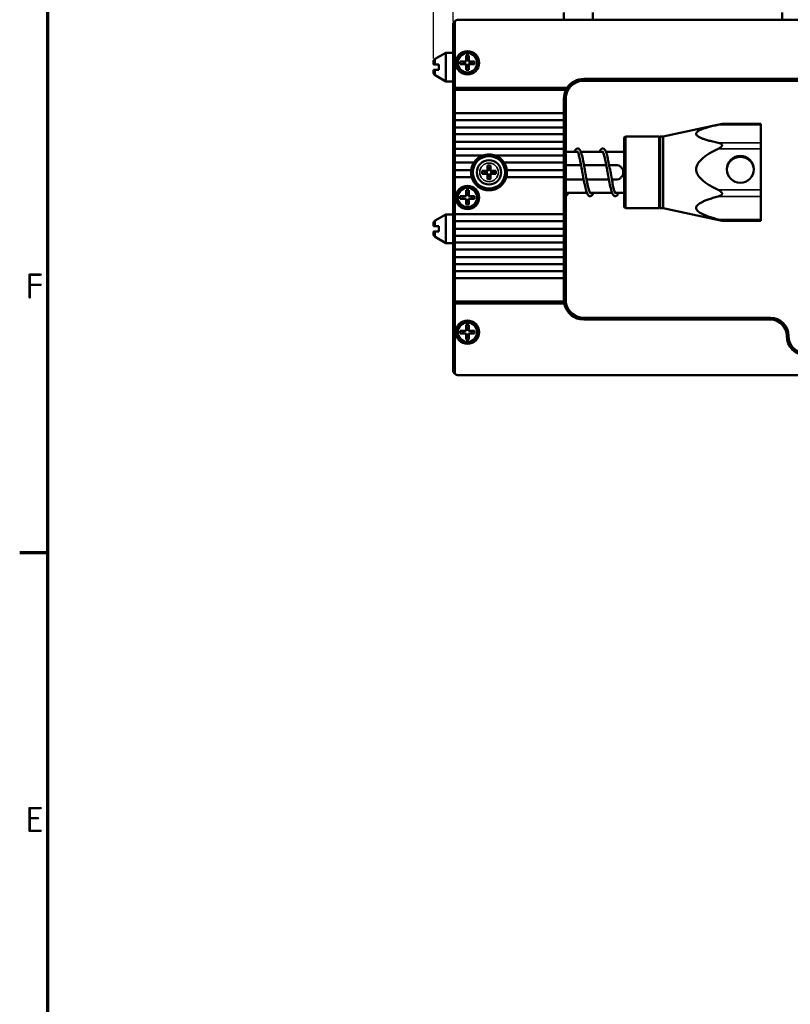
# Model space of a CAD drawing. Header units: millimetres. Extents: x 0 to 5372, y -189 to 1188.
# Tile 2 of 30: x 32 to 247, y 617 to 891. Entities that reach past the tile are written whole.
import ezdxf

# ---------------------------------------------------------------- set-up
doc = ezdxf.new("R2010")
doc.units = ezdxf.units.MM
doc.header["$LTSCALE"] = 2
doc.layers.get('0').update_dxf_attribs({"lineweight": 25})
for name, color, linetype, lineweight in [('Bemaßung (ISO)', 7, 'Continuous', 25), ('Rahmen (ISO)', 7, 'Continuous', 70), ('Sichtbar (ISO)', 7, 'Continuous', 50), ('Sichtbar schmal (ISO)', 7, 'Continuous', 35)]:
    doc.layers.add(name, color=color, linetype=linetype, lineweight=lineweight)
doc.styles.add('Notiztext (DIN)', font='isocpeur.ttf')
doc.dimstyles.new('Standard (DIN)', dxfattribs={"dimscale": 2, "dimtxt": 3.5, "dimasz": 2.5, "dimexe": 2, "dimexo": 0.5, "dimgap": 0.5, "dimtad": 1, "dimrnd": 1e-08, "dimtxsty": 'Notiztext (DIN)', "dimcen": 0.09, "dimdle": 10, "dimclrd": 256, "dimclre": 256, "dimclrt": 256, "dimadec": 0, "dimazin": 0, "dimtfac": 1, "dimtmove": 0, "dimatfit": 3, "dimfxl": 1, "dimtolj": 1, "dimtzin": 0, "dimlwd": -1, "dimlwe": -1, "dimarcsym": 0})

# ---------------------------------------------------------------- blocks, each defined once
blk = doc.blocks.new('Ränder Vorgaberahmen')
at = {"layer": 'Rahmen (ISO)'}
blk.add_line((20, 371.25), (16.1, 371.25), dxfattribs=at)
at = {"layer": 'Rahmen (ISO)', "flags": 128}
blk.add_lwpolyline([(20, 20), (20, 574), (821, 574), (821, 20), (20, 20)], dxfattribs=at)
at = {"layer": 'Rahmen (ISO)', "char_height": 3.5, "attachment_point": 7, "style": 'Notiztext (DIN)'}
for s, insert in [('F', (16.93, 406.63)), ('E', (16.93, 332.38))]:
    blk.add_mtext(s, dxfattribs=dict(at, insert=insert))
blk = doc.blocks.new('*D30')
at = {"layer": 'Bemaßung (ISO)', "transparency": 16777216}
for p, q in [((147.33, 880.14), (147.33, 1011.44)), ((1144.53, 890.44), (1144.53, 1011.44)), ((152.33, 1007.44), (1139.53, 1007.44))]:
    blk.add_line(p, q, dxfattribs=at)
for points in [[(152.33, 1008.27), (152.33, 1006.61), (147.33, 1007.44)], [(1139.53, 1008.27), (1139.53, 1006.61), (1144.53, 1007.44)]]:
    blk.add_solid(points, dxfattribs=at)
at = {"layer": 'Defpoints', "color": 0, "transparency": 16777216}
for p in [(1144.53, 1007.44), (1144.53, 889.44), (147.33, 879.14)]:
    blk.add_point(p, dxfattribs=at)
at = {"layer": 'Bemaßung (ISO)', "transparency": 16777216, "insert": (635.6, 1016.84), "char_height": 7, "attachment_point": 1, "style": 'Notiztext (DIN)'}
blk.add_mtext('\\A1;997,2', dxfattribs=at)
blk = doc.blocks.new('*D31')
at = {"layer": 'Bemaßung (ISO)', "transparency": 16777216}
for p, q in [((152.83, 890.44), (152.83, 983.44)), ((1144.53, 890.44), (1144.53, 983.44)), ((157.83, 979.44), (1139.53, 979.44))]:
    blk.add_line(p, q, dxfattribs=at)
for points in [[(157.83, 980.27), (157.83, 978.61), (152.83, 979.44)], [(1139.53, 980.27), (1139.53, 978.61), (1144.53, 979.44)]]:
    blk.add_solid(points, dxfattribs=at)
at = {"layer": 'Defpoints', "color": 0, "transparency": 16777216}
for p in [(1144.53, 979.44), (152.83, 889.44), (1144.53, 889.44)]:
    blk.add_point(p, dxfattribs=at)
at = {"layer": 'Bemaßung (ISO)', "transparency": 16777216, "insert": (639.05, 988.84), "char_height": 7, "attachment_point": 1, "style": 'Notiztext (DIN)'}
blk.add_mtext('\\A1;991,7', dxfattribs=at)

msp = doc.modelspace()

# ---------------------------------------------------------------- linework, layer by layer
at = {"layer": 'Sichtbar (ISO)'}
for p, q in [((154.326, 890.941), (1143.026, 890.941)), ((183.676, 890.941), (183.676, 892.941)), ((191.676, 890.941), (191.676, 892.941)), ((244.426, 890.941), (244.426, 892.941)), ((152.826, 872.148), (152.826, 889.441)), ((153.326, 890.559), (153.326, 871.941)), ((147.826, 880.009), (150.826, 881.741)), ((150.826, 873.741), (150.826, 881.741)), ((152.826, 881.741), (150.826, 881.741)), ((156.426, 879.341), (156.426, 880.941)), ((156.426, 880.941), (157.226, 880.941)), ((156.496, 880.141), (156.426, 880.941)), ((157.156, 880.141), (156.496, 880.141)), ((156.496, 880.141), (156.496, 879.271)), ((157.156, 880.141), (157.226, 880.941)), ((157.156, 879.271), (157.156, 880.141)), ((157.226, 880.941), (157.226, 879.341)), ((147.326, 879.143), (147.326, 878.491)), ((147.826, 878.491), (147.326, 878.491)), ((148.826, 878.491), (148.826, 876.991)), ((154.826, 878.541), (154.826, 879.341)), ((154.826, 879.341), (156.426, 879.341)), ((155.626, 879.271), (154.826, 879.341)), ((155.626, 878.611), (154.826, 878.541)), ((156.426, 878.541), (154.826, 878.541)), ((155.626, 879.271), (156.496, 879.271)), ((155.626, 878.611), (155.626, 879.271)), ((156.496, 878.611), (155.626, 878.611)), ((156.426, 879.341), (156.496, 879.271)), ((156.496, 878.611), (156.426, 878.541)), ((156.426, 876.941), (156.426, 878.541)), ((156.496, 877.741), (156.426, 876.941)), ((156.496, 878.611), (156.496, 877.741)), ((156.496, 877.741), (157.156, 877.741)), ((157.156, 879.271), (157.226, 879.341)), ((157.156, 879.271), (158.026, 879.271)), ((157.226, 878.541), (157.156, 878.611)), ((157.156, 877.741), (157.156, 878.611)), ((158.026, 878.611), (157.156, 878.611)), ((157.156, 877.741), (157.226, 876.941)), ((157.226, 879.341), (158.826, 879.341)), ((158.826, 878.541), (157.226, 878.541)), ((157.226, 878.541), (157.226, 876.941)), ((158.026, 879.271), (158.826, 879.341)), ((158.026, 879.271), (158.026, 878.611)), ((158.026, 878.611), (158.826, 878.541)), ((158.826, 879.341), (158.826, 878.541)), ((147.326, 876.991), (147.326, 876.339)), ((147.326, 876.991), (147.826, 876.991)), ((147.826, 875.473), (150.826, 873.741)), ((157.226, 876.941), (156.426, 876.941)), ((152.826, 873.741), (150.826, 873.741)), ((152.826, 871.648), (152.826, 872.148)), ((153.326, 871.941), (152.826, 872.148)), ((184.566, 871.941), (153.326, 871.941)), ((153.326, 871.941), (153.326, 871.441)), ((189.176, 874.441), (334.176, 874.441)), ((334.176, 873.941), (189.176, 873.941)), ((152.826, 864.504), (152.826, 871.648)), ((153.326, 871.441), (152.826, 871.648)), ((184.277, 871.441), (153.326, 871.441)), ((153.326, 871.441), (153.326, 864.883)), ((184.277, 871.441), (184.282, 871.434)), ((183.676, 864.883), (183.676, 868.941)), ((184.176, 868.941), (184.176, 864.504)), ((152.826, 864.504), (152.826, 863.331)), ((153.326, 864.883), (183.676, 864.883)), ((153.326, 862.952), (153.326, 864.883)), ((183.676, 864.883), (183.676, 862.952)), ((184.176, 863.331), (184.176, 864.504)), ((152.826, 860.585), (152.826, 863.331)), ((183.676, 862.952), (153.326, 862.952)), ((153.326, 862.952), (153.326, 860.963)), ((153.326, 860.963), (183.676, 860.963)), ((153.326, 859.033), (153.326, 860.963)), ((183.676, 860.963), (183.676, 862.952)), ((183.676, 860.963), (183.676, 859.033)), ((184.176, 863.331), (184.176, 860.585)), ((211.272, 858.441), (226.767, 861.735)), ((238.476, 861.902), (227.668, 861.902)), ((238.476, 861.902), (238.476, 861.7)), ((238.476, 856.663), (238.476, 861.7)), ((152.826, 860.585), (152.826, 859.411)), ((152.826, 856.528), (152.826, 859.411)), ((183.676, 859.033), (153.326, 859.033)), ((153.326, 859.033), (153.326, 856.906)), ((183.676, 856.906), (183.676, 859.033)), ((184.176, 859.411), (184.176, 860.585)), ((184.176, 859.411), (184.176, 856.528)), ((200.476, 858.141), (200.776, 858.441)), ((200.476, 858.141), (200.476, 838.741)), ((200.776, 838.441), (200.776, 858.441)), ((210.176, 858.441), (200.776, 858.441)), ((210.176, 858.441), (210.176, 838.441)), ((210.476, 858.141), (210.176, 858.441)), ((210.476, 838.441), (210.476, 858.441)), ((211.272, 858.441), (210.476, 858.441)), ((211.272, 858.441), (211.272, 838.441)), ((152.826, 856.528), (152.826, 855.354)), ((152.826, 852.708), (152.826, 855.354)), ((153.326, 856.906), (183.676, 856.906)), ((153.326, 854.976), (153.326, 856.906)), ((183.676, 856.906), (183.676, 854.976)), ((184.176, 855.354), (184.176, 856.528)), ((184.176, 855.354), (184.176, 852.708)), ((238.476, 856.663), (238.476, 855.005)), ((152.826, 852.708), (152.826, 851.535)), ((183.676, 854.976), (153.326, 854.976)), ((153.326, 854.976), (153.326, 853.087)), ((153.326, 853.087), (160.977, 853.087)), ((153.326, 851.157), (153.326, 853.087)), ((164.675, 853.087), (183.676, 853.087)), ((183.676, 853.087), (183.676, 854.976)), ((183.676, 853.087), (183.676, 851.157)), ((184.176, 854.191), (187.479, 854.191)), ((184.176, 851.535), (184.176, 852.708)), ((188.357, 854.191), (194.478, 854.191)), ((195.359, 854.191), (200.476, 854.191)), ((238.476, 855.005), (238.476, 843.544)), ((152.826, 848.627), (152.826, 851.535)), ((158.628, 851.157), (153.326, 851.157)), ((153.326, 851.157), (153.326, 849.005)), ((162.435, 848.832), (162.435, 850.341)), ((162.435, 850.341), (163.217, 850.341)), ((162.435, 850.341), (162.496, 849.641)), ((163.217, 850.341), (163.156, 849.641)), ((163.217, 850.341), (163.217, 848.832)), ((183.676, 851.157), (167.025, 851.157)), ((183.676, 849.005), (183.676, 851.157)), ((184.176, 851.535), (184.176, 848.627)), ((188.453, 850.476), (184.176, 850.476)), ((195.45, 850.476), (189.26, 850.476)), ((198.141, 850.476), (196.263, 850.476)), ((152.826, 848.627), (152.826, 847.453)), ((152.826, 836.429), (152.826, 847.453)), ((153.326, 849.005), (157.858, 849.005)), ((153.326, 847.075), (153.326, 849.005)), ((160.926, 848.05), (160.926, 848.832)), ((160.926, 848.832), (162.435, 848.832)), ((160.926, 848.832), (161.626, 848.771)), ((160.926, 848.05), (161.626, 848.111)), ((162.435, 848.05), (160.926, 848.05)), ((162.496, 848.771), (161.626, 848.771)), ((161.626, 848.771), (161.626, 848.111)), ((161.626, 848.111), (162.496, 848.111)), ((162.435, 848.832), (162.496, 848.771)), ((162.496, 848.111), (162.435, 848.05)), ((162.435, 846.541), (162.435, 848.05)), ((162.435, 846.541), (162.496, 847.241)), ((162.496, 849.641), (163.156, 849.641)), ((162.496, 848.771), (162.496, 849.641)), ((162.496, 847.241), (162.496, 848.111)), ((163.156, 847.241), (162.496, 847.241)), ((163.156, 849.641), (163.156, 848.771)), ((163.156, 848.771), (163.217, 848.832)), ((164.026, 848.771), (163.156, 848.771)), ((163.156, 848.111), (163.156, 847.241)), ((163.156, 848.111), (164.026, 848.111)), ((163.217, 848.05), (163.156, 848.111)), ((163.217, 846.541), (163.156, 847.241)), ((163.217, 848.832), (164.726, 848.832)), ((164.726, 848.05), (163.217, 848.05)), ((163.217, 848.05), (163.217, 846.541)), ((164.726, 848.832), (164.026, 848.771)), ((164.026, 848.111), (164.026, 848.771)), ((164.726, 848.05), (164.026, 848.111)), ((164.726, 848.832), (164.726, 848.05)), ((167.794, 849.005), (183.676, 849.005)), ((183.676, 849.005), (183.676, 847.075)), ((184.176, 847.453), (184.176, 848.627)), ((184.176, 847.453), (184.176, 836.429)), ((158.016, 847.075), (153.326, 847.075)), ((153.326, 847.075), (153.326, 836.807)), ((163.217, 846.541), (162.435, 846.541)), ((183.676, 847.075), (167.636, 847.075)), ((183.676, 836.807), (183.676, 847.075)), ((184.176, 846.406), (189.193, 846.406)), ((189.999, 846.406), (196.189, 846.406)), ((197.003, 846.406), (198.141, 846.406)), ((154.826, 841.041), (154.826, 841.841)), ((154.826, 841.841), (156.426, 841.841)), ((155.626, 841.771), (154.826, 841.841)), ((155.626, 841.771), (156.496, 841.771)), ((155.626, 841.111), (155.626, 841.771)), ((156.426, 841.841), (156.426, 843.441)), ((156.426, 843.441), (157.226, 843.441)), ((156.496, 842.641), (156.426, 843.441)), ((156.426, 841.841), (156.496, 841.771)), ((157.156, 842.641), (156.496, 842.641)), ((156.496, 842.641), (156.496, 841.771)), ((157.156, 842.641), (157.226, 843.441)), ((157.156, 841.771), (157.156, 842.641)), ((157.156, 841.771), (157.226, 841.841)), ((157.156, 841.771), (158.026, 841.771)), ((157.226, 843.441), (157.226, 841.841)), ((157.226, 841.841), (158.826, 841.841)), ((158.026, 841.771), (158.826, 841.841)), ((158.026, 841.771), (158.026, 841.111)), ((158.826, 841.841), (158.826, 841.041)), ((184.176, 842.691), (190.098, 842.691)), ((190.97, 842.691), (197.092, 842.691)), ((197.976, 842.691), (200.476, 842.691)), ((238.476, 843.544), (238.476, 841.746)), ((238.476, 835.322), (238.476, 841.746)), ((155.626, 841.111), (154.826, 841.041)), ((156.426, 841.041), (154.826, 841.041)), ((156.496, 841.111), (155.626, 841.111)), ((156.496, 841.111), (156.426, 841.041)), ((156.426, 839.441), (156.426, 841.041)), ((156.496, 840.241), (156.426, 839.441)), ((157.226, 839.441), (156.426, 839.441)), ((156.496, 841.111), (156.496, 840.241)), ((156.496, 840.241), (157.156, 840.241)), ((157.226, 841.041), (157.156, 841.111)), ((157.156, 840.241), (157.156, 841.111)), ((158.026, 841.111), (157.156, 841.111)), ((157.156, 840.241), (157.226, 839.441)), ((158.826, 841.041), (157.226, 841.041)), ((157.226, 841.041), (157.226, 839.441)), ((158.026, 841.111), (158.826, 841.041)), ((147.826, 835.009), (150.826, 836.741)), ((150.826, 828.741), (150.826, 836.741)), ((152.826, 836.741), (150.826, 836.741)), ((152.826, 836.429), (152.826, 835.255)), ((153.326, 836.807), (183.676, 836.807)), ((153.326, 834.877), (153.326, 836.807)), ((183.676, 836.807), (183.676, 834.877)), ((184.176, 835.255), (184.176, 836.429)), ((200.476, 838.741), (200.776, 838.441)), ((210.176, 838.441), (200.776, 838.441)), ((210.476, 838.741), (210.176, 838.441)), ((211.272, 838.441), (210.476, 838.441)), ((211.272, 838.441), (226.767, 835.147)), ((147.326, 834.143), (147.326, 833.491)), ((147.826, 833.491), (147.326, 833.491)), ((148.826, 833.491), (148.826, 831.991)), ((152.826, 832.347), (152.826, 835.255)), ((183.676, 834.877), (153.326, 834.877)), ((153.326, 834.877), (153.326, 832.726)), ((183.676, 832.726), (183.676, 834.877)), ((184.176, 835.255), (184.176, 832.347)), ((238.476, 834.98), (227.668, 834.98)), ((238.476, 835.322), (238.476, 834.98)), ((147.326, 831.991), (147.326, 831.339)), ((147.326, 831.991), (147.826, 831.991)), ((152.826, 832.347), (152.826, 831.174)), ((152.826, 828.528), (152.826, 831.174)), ((153.326, 832.726), (183.676, 832.726)), ((153.326, 830.796), (153.326, 832.726)), ((183.676, 830.796), (153.326, 830.796)), ((153.326, 830.796), (153.326, 828.906)), ((183.676, 832.726), (183.676, 830.796)), ((183.676, 828.906), (183.676, 830.796)), ((184.176, 831.174), (184.176, 832.347)), ((184.176, 831.174), (184.176, 828.528)), ((147.826, 830.473), (150.826, 828.741)), ((152.826, 828.741), (150.826, 828.741)), ((152.826, 828.528), (152.826, 827.354)), ((153.326, 828.906), (183.676, 828.906)), ((153.326, 826.976), (153.326, 828.906)), ((183.676, 828.906), (183.676, 826.976)), ((184.176, 827.354), (184.176, 828.528)), ((152.826, 824.471), (152.826, 827.354)), ((183.676, 826.976), (153.326, 826.976)), ((153.326, 826.976), (153.326, 824.85)), ((183.676, 824.85), (183.676, 826.976)), ((184.176, 827.354), (184.176, 824.471)), ((152.826, 824.471), (152.826, 823.298)), ((152.826, 820.552), (152.826, 823.298)), ((153.326, 824.85), (183.676, 824.85)), ((153.326, 822.919), (153.326, 824.85)), ((183.676, 822.919), (153.326, 822.919)), ((153.326, 822.919), (153.326, 820.93)), ((183.676, 824.85), (183.676, 822.919)), ((183.676, 820.93), (183.676, 822.919)), ((184.176, 823.298), (184.176, 824.471)), ((184.176, 823.298), (184.176, 820.552)), ((152.826, 820.552), (152.826, 819.378)), ((153.326, 820.93), (183.676, 820.93)), ((153.326, 819), (153.326, 820.93)), ((183.676, 820.93), (183.676, 819)), ((184.176, 819.378), (184.176, 820.552)), ((152.826, 812.234), (152.826, 819.378)), ((183.676, 819), (153.326, 819)), ((153.326, 819), (153.326, 812.441)), ((183.676, 812.941), (183.676, 819)), ((184.176, 819.378), (184.176, 812.941)), ((152.826, 812.234), (153.326, 812.441)), ((152.826, 811.734), (152.826, 812.234)), ((152.826, 811.734), (153.326, 811.941)), ((152.826, 793.441), (152.826, 811.734)), ((153.326, 812.441), (183.692, 812.441)), ((153.326, 812.441), (153.326, 811.941)), ((183.768, 811.941), (153.326, 811.941)), ((153.326, 811.941), (153.326, 792.323)), ((183.692, 812.441), (183.7, 812.433)), ((189.176, 807.941), (241.176, 807.941)), ((241.176, 807.441), (189.176, 807.441)), ((154.826, 803.541), (154.826, 804.341)), ((154.826, 804.341), (156.426, 804.341)), ((155.626, 804.271), (154.826, 804.341)), ((155.626, 803.611), (154.826, 803.541)), ((156.426, 803.541), (154.826, 803.541)), ((155.626, 804.271), (156.496, 804.271)), ((155.626, 803.611), (155.626, 804.271)), ((156.496, 803.611), (155.626, 803.611)), ((156.426, 804.341), (156.426, 805.941)), ((156.426, 805.941), (157.226, 805.941)), ((156.496, 805.141), (156.426, 805.941)), ((156.426, 804.341), (156.496, 804.271)), ((156.496, 803.611), (156.426, 803.541)), ((156.426, 801.941), (156.426, 803.541)), ((157.156, 805.141), (156.496, 805.141)), ((156.496, 805.141), (156.496, 804.271)), ((156.496, 803.611), (156.496, 802.741)), ((157.156, 805.141), (157.226, 805.941)), ((157.156, 804.271), (157.156, 805.141)), ((157.156, 804.271), (157.226, 804.341)), ((157.156, 804.271), (158.026, 804.271)), ((157.226, 803.541), (157.156, 803.611)), ((157.156, 802.741), (157.156, 803.611)), ((158.026, 803.611), (157.156, 803.611)), ((157.226, 805.941), (157.226, 804.341)), ((157.226, 804.341), (158.826, 804.341)), ((158.826, 803.541), (157.226, 803.541)), ((157.226, 803.541), (157.226, 801.941)), ((158.026, 804.271), (158.826, 804.341)), ((158.026, 804.271), (158.026, 803.611)), ((158.026, 803.611), (158.826, 803.541)), ((158.826, 804.341), (158.826, 803.541)), ((156.496, 802.741), (156.426, 801.941)), ((157.226, 801.941), (156.426, 801.941)), ((156.496, 802.741), (157.156, 802.741)), ((157.156, 802.741), (157.226, 801.941)), ((1143.026, 791.941), (154.326, 791.941))]:
    msp.add_line(p, q, dxfattribs=at)
for centre, radius in [((156.826, 878.941), 3.25), ((156.826, 878.941), 2.7), ((162.826, 848.441), 4.5), ((162.826, 848.441), 3.4), ((156.826, 841.441), 3.25), ((156.826, 841.441), 2.7), ((156.826, 803.941), 3.25), ((156.826, 803.941), 2.7)]:
    msp.add_circle(centre, radius, dxfattribs=at)
for centre, radius, start, end in [((154.326, 889.441), 1.5, 90, 131.81031), ((154.326, 889.441), 1.5, 131.81031, 180), ((148.326, 879.143), 1, 120, 180), ((148.326, 876.339), 1, 180, 240), ((189.176, 868.941), 5.5, 90, 146.94427), ((189.176, 868.941), 5, 90, 141.69595), ((189.176, 868.941), 5.5, 152.96431, 180), ((189.176, 868.941), 5, 147.79552, 180), ((162.826, 848.441), 5, 68.29699, 111.70301), ((162.826, 848.441), 5, 147.10598, 173.52329), ((162.826, 848.441), 5, 6.47671, 32.89402), ((162.826, 848.441), 5, 195.85638, 344.14362), ((148.326, 834.143), 1, 120, 180), ((148.326, 831.339), 1, 180, 240), ((189.176, 812.941), 5.5, 180, 185.3049), ((189.176, 812.941), 5.5, 190.47568, 270), ((189.176, 812.941), 5, 180, 188.13877), ((189.176, 812.941), 5, 193.38896, 270), ((241.176, 802.941), 5, 0, 90), ((241.176, 802.941), 4.5, 0, 90), ((251.176, 802.941), 5.5, 180, 270), ((251.176, 802.941), 5, 180, 270), ((154.326, 793.441), 1.5, 180, 228.18969), ((154.326, 793.441), 1.5, 228.18969, 270)]:
    msp.add_arc(centre, radius, start, end, dxfattribs=at)
msp.add_ellipse((188.162, 869.671), major_axis=(2.532, 3.515), ratio=0.8658307, start_param=1.5196559, end_param=1.6425648, dxfattribs=at)
msp.add_ellipse((232.776, 849.275), major_axis=(-3.75, 0), ratio=0.9975641, dxfattribs=at)
for points, weights in [([(147.826, 878.491), (148.264, 878.491), (148.826, 878.491)], [1.09960415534, 1.10582889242, 1.09655479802]), ([(147.826, 876.991), (148.264, 876.991), (148.826, 876.991)], [1.09960415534, 1.10582889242, 1.09655479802]), ([(226.604, 856.663), (214.895, 859.182), (226.604, 861.7)], [1.10853207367, 1.22996827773, 1.10853207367]), ([(226.604, 843.544), (214.895, 849.275), (226.604, 855.005)], [1.10853207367, 1.22996827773, 1.10853207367]), ([(226.604, 835.322), (214.895, 838.534), (226.604, 841.746)], [1.10853207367, 1.22996827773, 1.10853207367]), ([(147.826, 833.491), (148.264, 833.491), (148.826, 833.491)], [1.09960415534, 1.10582889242, 1.09655479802]), ([(147.826, 831.991), (148.264, 831.991), (148.826, 831.991)], [1.09960415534, 1.10582889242, 1.09655479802])]:
    msp.add_rational_spline(points, weights, degree=2, dxfattribs=at)
for points, knots in [([(184.595, 871.889), (184.539, 871.816), (184.485, 871.741), (184.381, 871.59), (184.33, 871.512), (184.282, 871.434)], [0.000001, 0.000001, 0.000001, 0.000001, 0.03539017, 0.03539017, 0.071635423, 0.071635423, 0.071635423, 0.071635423]), ([(185.252, 872.04), (185.145, 872.014), (185.039, 871.989), (184.819, 871.939), (184.706, 871.913), (184.595, 871.889)], [-0.081009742, -0.081009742, -0.081009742, -0.081009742, -0.042031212, -0.042031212, 0, 0, 0, 0]), ([(226.604, 861.7), (226.848, 861.753), (227.076, 861.8), (227.378, 861.859), (227.482, 861.879), (227.598, 861.896), (227.63, 861.9), (227.658, 861.902), (227.663, 861.902), (227.668, 861.902)], [0.89189336, 0.89189336, 0.89189336, 0.89189336, 0.96841655, 0.96841655, 1.00704231, 1.00704231, 1.0263552, 1.0263552, 1.03136714, 1.03136714, 1.03136714, 1.03136714]), ([(226.604, 855.005), (226.848, 855.121), (227.076, 855.252), (227.378, 855.481), (227.482, 855.572), (227.598, 855.721), (227.63, 855.772), (227.675, 855.877), (227.687, 855.931), (227.687, 856.038), (227.675, 856.088), (227.63, 856.18), (227.598, 856.223), (227.482, 856.339), (227.378, 856.402), (227.076, 856.546), (226.848, 856.614), (226.604, 856.663)], [0.89189336, 0.89189336, 0.89189336, 0.89189336, 0.96841655, 0.96841655, 1.00704231, 1.00704231, 1.0263552, 1.0263552, 1.04566808, 1.04566808, 1.06498096, 1.06498096, 1.08429385, 1.08429385, 1.12291961, 1.12291961, 1.1994428, 1.1994428, 1.1994428, 1.1994428]), ([(158.628, 851.157), (158.657, 851.202), (158.694, 851.258), (158.815, 851.429), (158.921, 851.569), (159.166, 851.852), (159.306, 851.997), (159.631, 852.295), (159.847, 852.466), (160.293, 852.76), (160.521, 852.884), (160.807, 853.016), (160.895, 853.053), (160.977, 853.087)], [-0.38525116, -0.38525116, -0.38525116, -0.38525116, -0.35604809, -0.35604809, -0.30062336, -0.30062336, -0.24519863, -0.24519863, -0.16818443, -0.16818443, -0.09117024, -0.09117024, -0.06095788, -0.06095788, -0.06095788, -0.06095788]), ([(164.675, 853.087), (164.758, 853.053), (164.845, 853.016), (165.131, 852.884), (165.36, 852.76), (165.805, 852.466), (166.022, 852.295), (166.347, 851.997), (166.486, 851.852), (166.732, 851.569), (166.837, 851.429), (166.958, 851.258), (166.995, 851.202), (167.025, 851.157)], [-0.81074725, -0.81074725, -0.81074725, -0.81074725, -0.78053488, -0.78053488, -0.70352069, -0.70352069, -0.6265065, -0.6265065, -0.57108177, -0.57108177, -0.51565704, -0.51565704, -0.48645396, -0.48645396, -0.48645396, -0.48645396]), ([(186.598, 854.191), (186.686, 854.411), (186.779, 854.594), (186.992, 854.881), (187.121, 855.007), (187.415, 855.096), (187.541, 855.096), (187.772, 855.028), (187.872, 854.958), (188.07, 854.762), (188.156, 854.622), (188.406, 854.118), (188.556, 853.652), (188.846, 852.531), (188.988, 851.875), (189.254, 850.524), (189.382, 849.821), (189.632, 848.425), (189.757, 847.714), (190.003, 846.372), (190.127, 845.723), (190.37, 844.577), (190.492, 844.063), (190.726, 843.248), (190.844, 842.929), (191.004, 842.624), (191.064, 842.561), (191.064, 842.561)], [10.7991397, 10.7991397, 10.7991397, 10.7991397, 10.939904, 10.939904, 11.0673026, 11.0673026, 11.142367, 11.142367, 11.2275764, 11.2275764, 11.3529667, 11.3529667, 11.6054605, 11.6054605, 11.8433859, 11.8433859, 12.059393, 12.059393, 12.2708874, 12.2708874, 12.4801904, 12.4801904, 12.6868044, 12.6868044, 12.8874746, 12.8874746, 13.0156321, 13.0156321, 13.0156321, 13.0156321]), ([(191.86, 842.691), (191.776, 842.479), (191.687, 842.302), (191.484, 842.019), (191.365, 841.896), (191.073, 841.792), (190.937, 841.786), (190.694, 841.854), (190.592, 841.923), (190.395, 842.112), (190.31, 842.244), (190.064, 842.722), (189.917, 843.165), (189.628, 844.257), (189.485, 844.911), (189.217, 846.258), (189.089, 846.958), (188.839, 848.352), (188.714, 849.063), (188.468, 850.408), (188.344, 851.061), (188.102, 852.217), (187.98, 852.739), (187.746, 853.572), (187.628, 853.902), (187.483, 854.19), (187.441, 854.254), (187.398, 854.306), (187.388, 854.315), (187.388, 854.315)], [7.6808672, 7.6808672, 7.6808672, 7.6808672, 7.8166174, 7.8166174, 7.9431603, 7.9431603, 8.0230744, 8.0230744, 8.1067383, 8.1067383, 8.2259645, 8.2259645, 8.4733617, 8.4733617, 8.7139714, 8.7139714, 8.930016, 8.930016, 9.1413102, 9.1413102, 9.3502631, 9.3502631, 9.556667, 9.556667, 9.7575401, 9.7575401, 9.8472331, 9.8472331, 9.89861, 9.89861, 9.89861, 9.89861]), ([(193.593, 854.191), (193.681, 854.411), (193.774, 854.594), (193.988, 854.879), (194.116, 855.004), (194.413, 855.091), (194.539, 855.091), (194.77, 855.024), (194.87, 854.955), (195.064, 854.768), (195.148, 854.636), (195.395, 854.156), (195.542, 853.709), (195.831, 852.613), (195.974, 851.96), (196.24, 850.614), (196.368, 849.915), (196.618, 848.522), (196.744, 847.81), (196.99, 846.464), (197.114, 845.811), (197.356, 844.655), (197.478, 844.134), (197.712, 843.302), (197.83, 842.973), (197.976, 842.685), (198.018, 842.621), (198.06, 842.57), (198.07, 842.562), (198.07, 842.562)], [14.7933731, 14.7933731, 14.7933731, 14.7933731, 14.9349514, 14.9349514, 15.0619778, 15.0619778, 15.1353839, 15.1353839, 15.2182935, 15.2182935, 15.3381524, 15.3381524, 15.5866731, 15.5866731, 15.8264451, 15.8264451, 16.042232, 16.042232, 16.2536507, 16.2536507, 16.4628578, 16.4628578, 16.6693267, 16.6693267, 16.8702671, 16.8702671, 16.9602486, 16.9602486, 17.0104308, 17.0104308, 17.0104308, 17.0104308]), ([(198.857, 842.691), (198.781, 842.504), (198.701, 842.343), (198.517, 842.065), (198.407, 841.938), (198.119, 841.802), (197.966, 841.782), (197.709, 841.842), (197.606, 841.907), (197.41, 842.084), (197.327, 842.208), (197.084, 842.658), (196.941, 843.078), (196.653, 844.134), (196.508, 844.782), (196.239, 846.122), (196.111, 846.819), (195.86, 848.212), (195.735, 848.927), (195.488, 850.281), (195.364, 850.94), (195.121, 852.115), (194.999, 852.647), (194.763, 853.507), (194.645, 853.852), (194.495, 854.168), (194.45, 854.24), (194.398, 854.31), (194.382, 854.323), (194.382, 854.323)], [3.6872528, 3.6872528, 3.6872528, 3.6872528, 3.8076313, 3.8076313, 3.9336699, 3.9336699, 4.021886, 4.021886, 4.1047894, 4.1047894, 4.2198757, 4.2198757, 4.4622225, 4.4622225, 4.7048314, 4.7048314, 4.9213308, 4.9213308, 5.1333082, 5.1333082, 5.3425792, 5.3425792, 5.5493668, 5.5493668, 5.7513264, 5.7513264, 5.8424466, 5.8424466, 5.9041725, 5.9041725, 5.9041725, 5.9041725]), ([(232.776, 852.753), (232.299, 852.753), (231.794, 852.659), (230.872, 852.287), (230.454, 852.008), (229.795, 851.365), (229.507, 850.955), (229.136, 850.078), (229.041, 849.616), (229.028, 849.172)], [0, 0, 0, 0, 0.14326213, 0.14326213, 0.28652426, 0.28652426, 0.42961327, 0.42961327, 0.56242688, 0.56242688, 0.56242688, 0.56242688]), ([(236.525, 849.172), (236.512, 849.616), (236.416, 850.078), (236.045, 850.955), (235.757, 851.365), (235.098, 852.008), (234.68, 852.287), (233.758, 852.659), (233.254, 852.753), (232.776, 852.753)], [1.72838224, 1.72838224, 1.72838224, 1.72838224, 1.86119585, 1.86119585, 2.00428486, 2.00428486, 2.14754699, 2.14754699, 2.29080912, 2.29080912, 2.29080912, 2.29080912]), ([(198.141, 850.476), (198.399, 850.476), (198.673, 850.424), (199.173, 850.216), (199.401, 850.06), (199.759, 849.701), (199.916, 849.473), (200.124, 848.973), (200.176, 848.699), (200.176, 848.183), (200.124, 847.91), (199.916, 847.409), (199.759, 847.181), (199.401, 846.823), (199.173, 846.666), (198.673, 846.458), (198.399, 846.406), (198.141, 846.406)], [-0.61909551, -0.61909551, -0.61909551, -0.61909551, -0.54168543, -0.54168543, -0.46427535, -0.46427535, -0.38691155, -0.38691155, -0.30954776, -0.30954776, -0.23218396, -0.23218396, -0.15482017, -0.15482017, -0.07741008, -0.07741008, 0, 0, 0, 0]), ([(158.016, 847.075), (158.002, 847.127), (157.983, 847.195), (157.942, 847.366), (157.916, 847.488), (157.871, 847.756), (157.853, 847.902), (157.831, 848.176), (157.826, 848.321), (157.827, 848.589), (157.833, 848.711), (157.845, 848.884), (157.852, 848.952), (157.858, 849.005)], [-0.27932835, -0.27932835, -0.27932835, -0.27932835, -0.24700244, -0.24700244, -0.20548965, -0.20548965, -0.16397685, -0.16397685, -0.12303521, -0.12303521, -0.08209357, -0.08209357, -0.04972717, -0.04972717, -0.04972717, -0.04972717]), ([(167.794, 849.005), (167.8, 848.952), (167.807, 848.884), (167.82, 848.711), (167.826, 848.589), (167.827, 848.321), (167.821, 848.176), (167.799, 847.902), (167.781, 847.756), (167.736, 847.488), (167.71, 847.366), (167.669, 847.195), (167.651, 847.127), (167.636, 847.075)], [-0.60874507, -0.60874507, -0.60874507, -0.60874507, -0.57637867, -0.57637867, -0.53543703, -0.53543703, -0.49449538, -0.49449538, -0.45298259, -0.45298259, -0.41146979, -0.41146979, -0.37914389, -0.37914389, -0.37914389, -0.37914389]), ([(184.853, 842.691), (184.828, 842.628), (184.802, 842.567), (184.699, 842.345), (184.62, 842.205), (184.434, 841.979), (184.319, 841.879), (184.176, 841.828)], [11.67295421, 11.67295421, 11.67295421, 11.67295421, 11.71338194, 11.71338194, 11.83094683, 11.83094683, 11.93478275, 11.93478275, 11.93478275, 11.93478275]), ([(226.604, 841.746), (226.848, 841.81), (227.076, 841.893), (227.378, 842.062), (227.482, 842.134), (227.598, 842.265), (227.63, 842.313), (227.675, 842.415), (227.687, 842.47), (227.687, 842.586), (227.675, 842.643), (227.63, 842.755), (227.598, 842.81), (227.482, 842.966), (227.378, 843.061), (227.076, 843.296), (226.848, 843.428), (226.604, 843.544)], [0.89189336, 0.89189336, 0.89189336, 0.89189336, 0.96841655, 0.96841655, 1.00704231, 1.00704231, 1.0263552, 1.0263552, 1.04566808, 1.04566808, 1.06498096, 1.06498096, 1.08429385, 1.08429385, 1.12291961, 1.12291961, 1.1994428, 1.1994428, 1.1994428, 1.1994428]), ([(226.768, 835.147), (226.95, 835.108), (227.122, 835.073), (227.378, 835.023), (227.482, 835.004), (227.598, 834.986), (227.63, 834.982), (227.675, 834.979), (227.687, 834.98), (227.687, 834.989), (227.675, 834.997), (227.63, 835.016), (227.598, 835.028), (227.482, 835.068), (227.378, 835.1), (227.076, 835.191), (226.848, 835.255), (226.604, 835.322)], [0.90927815, 0.90927815, 0.90927815, 0.90927815, 0.96841655, 0.96841655, 1.00704231, 1.00704231, 1.0263552, 1.0263552, 1.04566808, 1.04566808, 1.06498096, 1.06498096, 1.08429385, 1.08429385, 1.12291961, 1.12291961, 1.1994428, 1.1994428, 1.1994428, 1.1994428]), ([(183.791, 811.968), (183.771, 812.047), (183.752, 812.125), (183.72, 812.283), (183.705, 812.362), (183.692, 812.441)], [-0.067589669, -0.067589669, -0.067589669, -0.067589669, -0.033795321, -0.033795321, -0.000000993, -0.000000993, -0.000000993, -0.000000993]), ([(184.227, 812.233), (184.145, 812.266), (184.064, 812.298), (183.888, 812.365), (183.794, 812.399), (183.7, 812.433)], [0, 0, 0, 0, 0.034798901, 0.034798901, 0.075276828, 0.075276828, 0.075276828, 0.075276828]), ([(184.227, 812.233), (184.237, 812.158), (184.25, 812.083), (184.278, 811.933), (184.294, 811.858), (184.312, 811.783)], [0.000000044, 0.000000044, 0.000000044, 0.000000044, 0.033916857, 0.033916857, 0.067832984, 0.067832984, 0.067832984, 0.067832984])]:
    msp.add_open_spline(points, degree=3, knots=knots, dxfattribs=at)
for points, degree in [([(184.595, 871.889), (184.585, 871.907), (184.576, 871.924), (184.566, 871.941)], 3), ([(184.945, 871.606), (184.732, 871.547), (184.511, 871.489), (184.282, 871.434)], 3), ([(153.326, 864.883), (153.015, 864.693), (152.826, 864.504)], 2), ([(184.176, 864.504), (183.987, 864.693), (183.676, 864.883)], 2), ([(153.326, 862.952), (153.015, 863.141), (152.826, 863.331)], 2), ([(153.326, 860.963), (153.015, 860.774), (152.826, 860.585)], 2), ([(184.176, 863.331), (183.987, 863.141), (183.676, 862.952)], 2), ([(184.176, 860.585), (183.987, 860.774), (183.676, 860.963)], 2), ([(153.326, 859.033), (153.015, 859.222), (152.826, 859.411)], 2), ([(184.176, 859.411), (183.987, 859.222), (183.676, 859.033)], 2), ([(153.326, 856.906), (153.015, 856.717), (152.826, 856.528)], 2), ([(153.326, 854.976), (153.015, 855.165), (152.826, 855.354)], 2), ([(184.176, 856.528), (183.987, 856.717), (183.676, 856.906)], 2), ([(184.176, 855.354), (183.987, 855.165), (183.676, 854.976)], 2), ([(153.326, 853.087), (153.015, 852.898), (152.826, 852.708)], 2), ([(184.176, 852.708), (183.987, 852.898), (183.676, 853.087)], 2), ([(187.474, 854.199), (187.472, 854.197), (187.471, 854.194), (187.469, 854.191)], 3), ([(194.476, 854.195), (194.475, 854.193), (194.474, 854.192), (194.474, 854.191)], 3), ([(153.326, 851.157), (153.015, 851.346), (152.826, 851.535)], 2), ([(184.176, 851.535), (183.987, 851.346), (183.676, 851.157)], 2), ([(153.326, 849.005), (153.015, 848.816), (152.826, 848.627)], 2), ([(153.326, 847.075), (153.015, 847.264), (152.826, 847.453)], 2), ([(184.176, 848.627), (183.987, 848.816), (183.676, 849.005)], 2), ([(184.176, 847.453), (183.987, 847.264), (183.676, 847.075)], 2), ([(190.973, 842.686), (190.974, 842.688), (190.975, 842.689), (190.976, 842.691)], 3), ([(197.979, 842.686), (197.98, 842.688), (197.981, 842.689), (197.982, 842.691)], 3), ([(153.326, 836.807), (153.015, 836.618), (152.826, 836.429)], 2), ([(184.176, 836.429), (183.987, 836.618), (183.676, 836.807)], 2), ([(153.326, 834.877), (153.015, 835.066), (152.826, 835.255)], 2), ([(184.176, 835.255), (183.987, 835.066), (183.676, 834.877)], 2), ([(153.326, 832.726), (153.015, 832.537), (152.826, 832.347)], 2), ([(153.326, 830.796), (153.015, 830.985), (152.826, 831.174)], 2), ([(184.176, 832.347), (183.987, 832.537), (183.676, 832.726)], 2), ([(184.176, 831.174), (183.987, 830.985), (183.676, 830.796)], 2), ([(153.326, 828.906), (153.015, 828.717), (152.826, 828.528)], 2), ([(184.176, 828.528), (183.987, 828.717), (183.676, 828.906)], 2), ([(153.326, 826.976), (153.015, 827.165), (152.826, 827.354)], 2), ([(184.176, 827.354), (183.987, 827.165), (183.676, 826.976)], 2), ([(153.326, 824.85), (153.015, 824.66), (152.826, 824.471)], 2), ([(153.326, 822.919), (153.015, 823.108), (152.826, 823.298)], 2), ([(184.176, 824.471), (183.987, 824.66), (183.676, 824.85)], 2), ([(184.176, 823.298), (183.987, 823.108), (183.676, 822.919)], 2), ([(153.326, 820.93), (153.015, 820.741), (152.826, 820.552)], 2), ([(184.176, 820.552), (183.987, 820.741), (183.676, 820.93)], 2), ([(152.826, 819.378), (153.015, 819.189), (153.326, 819)], 2), ([(184.176, 819.378), (183.987, 819.189), (183.676, 819)], 2), ([(183.768, 811.941), (183.775, 811.95), (183.783, 811.959), (183.791, 811.968)], 3), ([(184.312, 811.783), (184.147, 811.846), (183.973, 811.908), (183.791, 811.968)], 3)]:
    msp.add_open_spline(points, degree=degree, dxfattribs=at)
at = {"layer": 'Sichtbar schmal (ISO)'}
for p, q in [((147.826, 878.491), (147.826, 880.009)), ((147.826, 875.473), (147.826, 876.991)), ((189.176, 874.441), (189.176, 873.941)), ((184.176, 868.941), (183.676, 868.941)), ((238.476, 861.7), (226.604, 861.7)), ((226.604, 856.663), (238.476, 856.663)), ((238.476, 855.005), (226.604, 855.005)), ((226.604, 843.544), (238.476, 843.544)), ((238.476, 841.746), (226.604, 841.746)), ((147.826, 833.491), (147.826, 835.009)), ((226.604, 835.322), (238.476, 835.322)), ((147.826, 830.473), (147.826, 831.991)), ((184.176, 812.941), (183.676, 812.941)), ((189.176, 807.941), (189.176, 807.441)), ((241.176, 807.441), (241.176, 807.941)), ((246.176, 802.941), (245.676, 802.941))]:
    msp.add_line(p, q, dxfattribs=at)
msp.add_circle((162.826, 848.441), 2.6, dxfattribs=at)
for points, knots in [([(194.421, 854.28), (194.388, 854.265), (194.35, 854.237), (194.311, 854.198), (194.305, 854.191)], [0.2862610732, 0.2862610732, 0.2862610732, 0.2862610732, 0.2890625, 0.2895800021, 0.2895800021, 0.2895800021, 0.2895800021]), ([(184.837, 842.691), (184.741, 842.468), (184.547, 842.148), (184.327, 842.1), (184.203, 842.189), (184.176, 842.213)], [0.554743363, 0.554743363, 0.554743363, 0.554743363, 0.5625, 0.5703125, 0.572456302, 0.572456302, 0.572456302, 0.572456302]), ([(191.467, 842.691), (191.419, 842.625), (191.285, 842.489), (191.15, 842.497), (191.063, 842.561)], [0.370894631, 0.370894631, 0.370894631, 0.370894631, 0.375, 0.382373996, 0.382373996, 0.382373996, 0.382373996])]:
    msp.add_open_spline(points, degree=3, knots=knots, dxfattribs=at)
msp.add_open_spline([(198.038, 842.691), (198.026, 842.676), (198.014, 842.662), (198.002, 842.649)], degree=3, dxfattribs=at)

# ---------------------------------------------------------------- block references
at = {"xscale": 2, "yscale": 2, "zscale": 2}
msp.add_blockref('Ränder Vorgaberahmen', (0, 0), dxfattribs=at)

# ---------------------------------------------------------------- dimensions: what is measured, and where the dimension line sits
at = {"layer": 'Bemaßung (ISO)'}
dim = msp.add_linear_dim(base=(1144.526, 1007.441), p1=(147.326, 879.143), p2=(1144.526, 889.441), angle=180, dimstyle='Standard (DIN)', override={"dimgap": 0.5, "dimdec": 2, "dimtol": 0, "dimlim": 0, "dimtp": 0, "dimtm": 0, "dimtdec": 2, "dimtofl": 0, "dimatfit": 1}, dxfattribs=at)
dim.commit()
dim.dimension.update_dxf_attribs({"geometry": '*D30', "text_midpoint": (645.926, 1007.441), "dimtype": 160})
dim = msp.add_linear_dim(base=(1144.526, 979.441), p1=(152.826, 889.441), p2=(1144.526, 889.441), dimstyle='Standard (DIN)', override={"dimgap": 0.5, "dimdec": 2, "dimtol": 0, "dimlim": 0, "dimtp": 0, "dimtm": 0, "dimtdec": 2, "dimtofl": 0, "dimatfit": 1}, dxfattribs=at)
dim.commit()
dim.dimension.update_dxf_attribs({"geometry": '*D31', "text_midpoint": (648.676, 979.441), "dimtype": 160})

doc.saveas('drawing.dxf')
